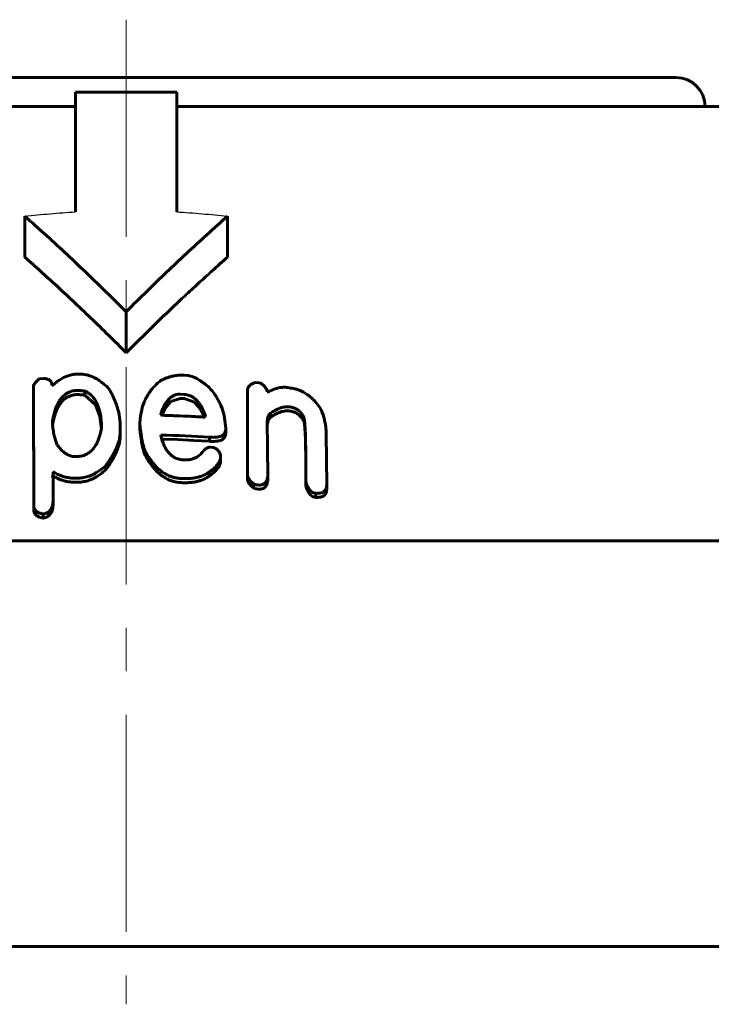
# Model space of a CAD drawing. Header units: millimetres. Extents: x -361 to 731, y -180 to 180.
# Tile 12 of 14: x 572 to 596, y 146 to 180. Entities that reach past the tile are written whole.
import ezdxf

# ---------------------------------------------------------------- set-up
doc = ezdxf.new("R2010")
doc.units = ezdxf.units.MM
for name, pattern in [('K5LT-1', [0]), ('K5LT_AXLED', [12, 7.5, -1.5, 1.5, -1.5]), ('K5LT_BASIC', [0])]:
    doc.linetypes.add(name, pattern=pattern)
doc.layers.add('Системный слой (1)', color=7, linetype='Continuous', true_color=0x6c6c6c)

# ---------------------------------------------------------------- blocks, each defined once
blk = doc.blocks.new('U48')
at = {"layer": 'Системный слой (1)', "color": 150, "linetype": 'K5LT_BASIC', "lineweight": 60, "true_color": 0x0080ff}
for p, q in [((577.217, 165.499), (576.666, 165.515)), ((577.769, 165.474), (577.217, 165.499)), ((578.32, 165.441), (577.769, 165.474))]:
    blk.add_line(p, q, dxfattribs=at)
blk = doc.blocks.new('U49')
at = {"layer": 'Системный слой (1)', "color": 150, "linetype": 'K5LT_BASIC', "lineweight": 60, "true_color": 0x0080ff}
for p, q in [((580.357, 166.199), (580.421, 166.267)), ((580.313, 166.034), (580.325, 166.118)), ((580.325, 166.118), (580.357, 166.199))]:
    blk.add_line(p, q, dxfattribs=at)
blk = doc.blocks.new('U50')
at = {"layer": 'Системный слой (1)', "color": 150, "linetype": 'K5LT_BASIC', "lineweight": 60, "true_color": 0x0080ff}
for p, q in [((574.375, 166.706), (574.009, 167.034)), ((574.532, 166.295), (574.375, 166.706)), ((574.583, 165.869), (574.532, 166.295))]:
    blk.add_line(p, q, dxfattribs=at)
blk = doc.blocks.new('U52')
at = {"layer": 'Системный слой (1)', "color": 150, "linetype": 'K5LT_BASIC', "lineweight": 60, "true_color": 0x0080ff}
for p, q in [((577.791, 166.789), (577.44, 166.917)), ((578.006, 166.546), (577.791, 166.789)), ((578.138, 166.277), (578.006, 166.546))]:
    blk.add_line(p, q, dxfattribs=at)
blk = doc.blocks.new('U61')
at = {"layer": 'Системный слой (1)', "color": 150, "linetype": 'K5LT_BASIC', "lineweight": 60, "true_color": 0x0080ff}
for p, q in [((576.977, 166.815), (576.789, 166.592)), ((577.297, 166.925), (576.977, 166.815)), ((576.789, 166.592), (576.665, 166.344))]:
    blk.add_line(p, q, dxfattribs=at)
blk = doc.blocks.new('U65')
at = {"layer": 'Системный слой (1)', "color": 150, "linetype": 'K5LT_BASIC', "lineweight": 60, "true_color": 0x0080ff}
for p, q in [((572.913, 164.197), (572.914, 164.223)), ((572.914, 164.223), (572.914, 164.25)), ((572.912, 164.17), (572.913, 164.197))]:
    blk.add_line(p, q, dxfattribs=at)

msp = doc.modelspace()

# ---------------------------------------------------------------- linework, layer by layer
at = {"layer": 'Системный слой (1)', "color": 30, "linetype": 'K5LT_AXLED', "lineweight": 18, "true_color": 0xff8000}
msp.add_line((575.435, 180), (575.435, 146), dxfattribs=at)
at = {"layer": 'Системный слой (1)', "color": 150, "linetype": 'K5LT_BASIC', "lineweight": 60, "true_color": 0x0080ff}
for p, q in [((556.435, 178), (594.435, 178)), ((573.685, 177.5), (577.185, 177.5)), ((573.685, 173.363), (573.685, 177.5)), ((577.185, 177.5), (577.185, 173.363)), ((550.497, 177), (573.685, 177)), ((577.185, 177), (600.374, 177)), ((571.935, 171.797), (571.935, 173.211)), ((578.935, 171.797), (578.935, 173.211)), ((575.435, 168.5), (575.435, 169.914)), ((577.44, 167.722), (577.549, 167.716)), ((572.232, 167.171), (572.232, 167.313)), ((572.249, 163.213), (572.232, 167.313)), ((572.447, 167.6), (572.59, 167.612)), ((572.877, 167.366), (572.897, 167.367)), ((579.9, 167.475), (580.026, 167.459)), ((572.232, 167.171), (572.249, 163.071)), ((574.009, 167.034), (574.009, 167.175)), ((577.297, 167.066), (577.44, 167.058)), ((579.63, 164.277), (579.63, 167.191)), ((580.312, 167.173), (580.312, 167.153)), ((580.312, 167.153), (580.35, 167.148)), ((577.297, 166.925), (577.44, 166.917)), ((575.196, 166.365), (575.233, 166.075)), ((576.632, 166.359), (576.649, 166.447)), ((576.649, 166.351), (576.649, 166.447)), ((578.177, 166.308), (578.16, 166.275)), ((578.825, 166.327), (578.88, 165.891)), ((580.421, 166.267), (580.421, 166.408)), ((581.554, 166.162), (581.554, 166.303)), ((572.897, 166), (572.897, 166.143)), ((575.233, 166.075), (575.233, 165.805)), ((575.912, 165.856), (575.912, 165.997)), ((580.312, 166.139), (580.329, 164.264)), ((575.233, 165.664), (575.233, 165.805)), ((576.632, 165.657), (576.632, 165.64)), ((578.32, 165.441), (578.32, 165.583)), ((578.88, 165.75), (578.88, 165.891)), ((582.345, 165.684), (582.362, 163.932)), ((573.76, 164.919), (573.688, 164.916)), ((576.056, 165.028), (576.056, 165.17)), ((578.341, 165.238), (578.429, 165.231)), ((578.699, 164.94), (578.699, 164.906)), ((578.699, 164.764), (578.699, 164.906)), ((574.729, 164.454), (574.729, 164.595)), ((572.897, 164.248), (572.914, 164.16)), ((572.914, 164.25), (572.914, 164.392)), ((578.303, 164.239), (578.303, 164.38)), ((579.63, 164.136), (579.63, 164.277)), ((580.329, 164.123), (580.329, 164.264)), ((581.642, 164.055), (581.642, 164.446)), ((572.914, 164.16), (572.914, 163.476)), ((573.832, 164.173), (573.777, 164.17)), ((573.832, 164.031), (573.777, 164.029)), ((579.845, 163.827), (579.845, 163.968)), ((579.988, 163.934), (579.971, 163.936)), ((581.642, 163.914), (581.642, 164.055)), ((582.362, 163.79), (582.362, 163.932)), ((579.988, 163.793), (579.971, 163.795)), ((581.983, 163.504), (581.983, 163.645)), ((572.914, 163.335), (572.914, 163.476)), ((572.59, 162.933), (572.573, 162.932)), ((572.573, 162.791), (572.573, 162.932)), ((572.75, 162.858), (572.75, 162.999)), ((572.59, 162.792), (572.573, 162.791)), ((535.435, 162), (615.435, 162)), ((616.435, 148), (534.435, 148))]:
    msp.add_line(p, q, dxfattribs=at)
for centre, radius, start, end in [((594.435, 177), 1, 0, 90), ((575.126, 130.521), 37.245, 80.5945, 80.9028)]:
    msp.add_arc(centre, radius, start, end, dxfattribs=at)
at = {"layer": 'Системный слой (1)', "color": 7, "linetype": 'K5LT-1'}
for points in [[(571.935, 173.211), (572.08, 173.228), (572.371, 173.259), (572.809, 173.301), (573.248, 173.336), (573.54, 173.355), (573.685, 173.363)], [(577.185, 173.363), (577.331, 173.355), (577.623, 173.336), (578.061, 173.301), (578.499, 173.259), (578.79, 173.228), (578.935, 173.211)]]:
    msp.add_open_spline(points, degree=3, dxfattribs=at)
at = {"layer": 'Системный слой (1)', "color": 150, "linetype": 'K5LT_BASIC', "lineweight": 60, "true_color": 0x0080ff}
for points, knots in [([(575.435, 169.914), (574.904, 170.446), (573.911, 171.415), (572.738, 172.5), (572.101, 173.065), (571.935, 173.211)], [0, 0, 0, 0, 2.785503, 5.164579, 6, 6, 6, 6]), ([(578.935, 173.211), (578.458, 172.792), (577.525, 171.946), (576.364, 170.835), (575.675, 170.154), (575.435, 169.914)], [0, 0, 0, 0, 2.4017, 4.74577, 6, 6, 6, 6]), ([(571.935, 171.797), (572.302, 171.475), (572.856, 170.976), (573.613, 170.272), (574.419, 169.505), (575.031, 168.904), (575.435, 168.5)], [0, 0, 0, 0, 2.151747, 3.280598, 4.526652, 7, 7, 7, 7]), ([(578.935, 171.797), (578.848, 171.719), (578.648, 171.544), (578.379, 171.302), (578.07, 171.023), (577.725, 170.707), (577.137, 170.159), (576.366, 169.421), (575.745, 168.81), (575.435, 168.5)], [0, 0, 0, 0, 0.737512, 1.675221, 2.276235, 3.354583, 4.604913, 7.2952, 10, 10, 10, 10]), ([(573.739, 167.763), (573.691, 167.76), (573.621, 167.753), (573.533, 167.735), (573.465, 167.717), (573.391, 167.692), (573.312, 167.66), (573.21, 167.609), (573.099, 167.539), (572.989, 167.453), (572.925, 167.395), (572.897, 167.367)], [0, 0, 0, 0, 1.690778, 2.462622, 3.206433, 4.172037, 5.283571, 6.377912, 8.431278, 10.364413, 12, 12, 12, 12]), ([(574.838, 167.257), (574.785, 167.313), (574.694, 167.4), (574.57, 167.498), (574.456, 167.576), (574.355, 167.632), (574.232, 167.686), (574.139, 167.717), (574.034, 167.743), (573.92, 167.761), (573.819, 167.766), (573.751, 167.763), (573.739, 167.763)], [0, 0, 0, 0, 2.687989, 4.320078, 5.270497, 7.19846, 7.973166, 9.362157, 10.13956, 11.103342, 12.664179, 13, 13, 13, 13]), ([(577.44, 167.722), (577.405, 167.724), (577.347, 167.726), (577.264, 167.723), (577.188, 167.717), (577.094, 167.704), (576.99, 167.681), (576.882, 167.648), (576.746, 167.594), (576.653, 167.545), (576.594, 167.509)], [0, 0, 0, 0, 1.251579, 2.031718, 2.976202, 3.980406, 5.432642, 6.846072, 8.221194, 11, 11, 11, 11]), ([(578.303, 167.304), (578.25, 167.349), (578.168, 167.413), (578.049, 167.498), (577.961, 167.555), (577.872, 167.607), (577.794, 167.647), (577.713, 167.68), (577.633, 167.705), (577.576, 167.714), (577.549, 167.716)], [0, 0, 0, 0, 2.814073, 4.119453, 5.71395, 6.864091, 8.045762, 8.973469, 10.074025, 11, 11, 11, 11]), ([(572.447, 167.6), (572.413, 167.576), (572.367, 167.538), (572.317, 167.488), (572.28, 167.444), (572.25, 167.396), (572.234, 167.348), (572.232, 167.322), (572.232, 167.313)], [0, 0, 0, 0, 2.763031, 3.942816, 5.011791, 6.831091, 8.223491, 9, 9, 9, 9]), ([(572.877, 167.366), (572.877, 167.397), (572.871, 167.436), (572.853, 167.476), (572.843, 167.494), (572.828, 167.515), (572.804, 167.538), (572.771, 167.562), (572.731, 167.581), (572.672, 167.601), (572.623, 167.609), (572.59, 167.612)], [0, 0, 0, 0, 3.166019, 3.76531, 4.307328, 5.112398, 6.110828, 7.270967, 8.489876, 9.607573, 12, 12, 12, 12]), ([(576.594, 167.509), (576.512, 167.442), (576.386, 167.321), (576.239, 167.134), (576.142, 166.976), (576.045, 166.775), (575.95, 166.485), (575.915, 166.205), (575.912, 166.026), (575.912, 165.997)], [0, 0, 0, 0, 1.652054, 2.786236, 3.970853, 4.833424, 6.712916, 9.463775, 10, 10, 10, 10]), ([(578.825, 166.327), (578.797, 166.438), (578.743, 166.6), (578.648, 166.804), (578.573, 166.939), (578.466, 167.106), (578.373, 167.225), (578.303, 167.304)], [0, 0, 0, 0, 2.594918, 3.813, 4.911823, 5.883665, 8, 8, 8, 8]), ([(579.9, 167.475), (579.869, 167.466), (579.821, 167.448), (579.759, 167.415), (579.712, 167.381), (579.677, 167.342), (579.654, 167.304), (579.635, 167.255), (579.63, 167.217), (579.63, 167.191)], [0, 0, 0, 0, 1.898786, 3.176523, 4.536252, 5.880962, 6.982352, 7.873221, 10, 10, 10, 10]), ([(580.312, 167.173), (580.306, 167.187), (580.291, 167.217), (580.266, 167.265), (580.235, 167.313), (580.204, 167.353), (580.174, 167.384), (580.146, 167.408), (580.115, 167.429), (580.084, 167.444), (580.054, 167.454), (580.035, 167.457), (580.026, 167.459)], [0, 0, 0, 0, 1.538204, 3.509798, 5.459812, 7.178476, 8.348925, 9.424773, 10.493132, 11.506831, 12.281727, 13, 13, 13, 13]), ([(581.015, 167.297), (580.965, 167.305), (580.874, 167.31), (580.756, 167.297), (580.675, 167.279), (580.584, 167.253), (580.478, 167.213), (580.391, 167.17), (580.35, 167.148)], [0, 0, 0, 0, 1.797894, 3.292066, 4.441356, 4.95257, 7.007475, 9, 9, 9, 9]), ([(572.897, 166.143), (572.908, 166.214), (572.929, 166.327), (572.968, 166.477), (573.006, 166.589), (573.044, 166.683), (573.088, 166.771), (573.131, 166.843), (573.173, 166.901), (573.223, 166.962), (573.275, 167.014), (573.338, 167.063), (573.378, 167.09), (573.435, 167.123), (573.506, 167.154), (573.587, 167.178), (573.665, 167.192), (573.713, 167.196), (573.739, 167.197)], [0, 0, 0, 0, 3.191603, 4.972326, 6.659356, 8.183198, 9.245968, 10.736105, 11.54399, 12.066954, 13.800416, 14.296274, 14.918984, 15.504248, 16.509079, 17.505398, 18.179126, 19, 19, 19, 19]), ([(572.897, 166.001), (572.908, 166.073), (572.929, 166.185), (572.968, 166.336), (573.006, 166.447), (573.044, 166.541), (573.088, 166.63), (573.131, 166.701), (573.173, 166.759), (573.223, 166.821), (573.275, 166.873), (573.338, 166.922), (573.378, 166.949), (573.435, 166.981), (573.506, 167.013), (573.587, 167.036), (573.665, 167.05), (573.713, 167.055), (573.739, 167.056)], [0, 0, 0, 0, 3.191603, 4.972326, 6.659356, 8.183198, 9.245968, 10.736105, 11.54399, 12.066954, 13.800416, 14.296274, 14.918984, 15.504248, 16.509079, 17.505398, 18.179126, 19, 19, 19, 19]), ([(574.009, 167.175), (573.987, 167.178), (573.948, 167.182), (573.891, 167.188), (573.844, 167.193), (573.804, 167.196), (573.775, 167.197), (573.755, 167.198), (573.744, 167.198), (573.739, 167.197)], [0, 0, 0, 0, 2.512746, 4.31796, 6.316921, 7.775851, 8.785342, 9.49352, 10, 10, 10, 10]), ([(574.009, 167.034), (573.987, 167.037), (573.948, 167.041), (573.891, 167.047), (573.844, 167.051), (573.804, 167.054), (573.775, 167.056), (573.755, 167.056), (573.744, 167.056), (573.739, 167.056)], [0, 0, 0, 0, 2.512746, 4.31796, 6.316921, 7.775851, 8.785342, 9.49352, 10, 10, 10, 10]), ([(574.585, 165.881), (574.585, 165.963), (574.581, 166.093), (574.563, 166.269), (574.541, 166.405), (574.513, 166.519), (574.48, 166.625), (574.443, 166.722), (574.397, 166.813), (574.335, 166.911), (574.273, 166.988), (574.191, 167.064), (574.116, 167.121), (574.046, 167.158), (574.009, 167.175)], [0, 0, 0, 0, 2.624666, 4.130215, 5.590446, 6.967239, 7.832652, 9.060281, 10.162212, 10.930306, 12.503607, 13.010403, 13.986996, 15, 15, 15, 15]), ([(575.196, 166.365), (575.178, 166.439), (575.149, 166.545), (575.105, 166.685), (575.068, 166.789), (575.026, 166.895), (574.975, 167.012), (574.914, 167.132), (574.864, 167.217), (574.838, 167.257)], [0, 0, 0, 0, 2.447631, 3.454655, 4.616609, 5.896677, 7.024027, 8.558937, 10, 10, 10, 10]), ([(577.297, 167.066), (577.281, 167.067), (577.258, 167.067), (577.223, 167.065), (577.189, 167.06), (577.149, 167.05), (577.107, 167.036), (577.066, 167.017), (577.023, 166.991), (576.978, 166.959), (576.931, 166.917), (576.885, 166.868), (576.841, 166.813), (576.796, 166.746), (576.744, 166.658), (576.693, 166.555), (576.662, 166.48), (576.649, 166.447)], [0, 0, 0, 0, 0.71624, 1.083961, 1.621511, 2.292582, 3.021465, 3.772067, 4.607585, 5.612885, 6.776045, 8.070721, 9.477831, 10.923969, 12.939811, 15.737414, 18, 18, 18, 18]), ([(578.177, 166.308), (578.158, 166.367), (578.123, 166.462), (578.064, 166.588), (578.013, 166.677), (577.967, 166.746), (577.926, 166.8), (577.874, 166.859), (577.815, 166.913), (577.754, 166.957), (577.707, 166.985), (577.662, 167.007), (577.605, 167.029), (577.532, 167.049), (577.472, 167.057), (577.44, 167.058)], [0, 0, 0, 0, 3.002362, 4.858217, 6.578313, 7.740329, 8.616644, 9.576525, 11.147917, 11.957211, 12.599347, 13.260372, 13.863115, 14.875738, 16, 16, 16, 16]), ([(582.13, 166.609), (582.079, 166.677), (582, 166.773), (581.88, 166.898), (581.792, 166.978), (581.707, 167.045), (581.633, 167.097), (581.556, 167.143), (581.461, 167.192), (581.346, 167.236), (581.258, 167.257), (581.213, 167.265)], [0, 0, 0, 0, 2.960033, 4.16016, 5.696388, 6.764065, 7.573178, 8.458309, 9.45452, 10.706472, 12, 12, 12, 12]), ([(580.421, 166.408), (580.468, 166.441), (580.546, 166.492), (580.654, 166.548), (580.724, 166.578), (580.786, 166.599), (580.853, 166.618), (580.934, 166.632), (581.019, 166.636), (581.074, 166.631), (581.103, 166.626)], [0, 0, 0, 0, 2.853611, 4.503882, 5.722752, 6.341165, 7.479859, 8.742938, 9.818625, 11, 11, 11, 11]), ([(581.103, 166.626), (581.127, 166.623), (581.165, 166.615), (581.215, 166.6), (581.258, 166.584), (581.307, 166.561), (581.367, 166.525), (581.429, 166.474), (581.48, 166.418), (581.521, 166.361), (581.543, 166.324), (581.554, 166.303)], [0, 0, 0, 0, 1.354483, 2.159293, 2.937334, 3.932436, 5.319582, 7.124477, 8.922473, 10.329576, 12, 12, 12, 12]), ([(582.345, 165.684), (582.345, 165.774), (582.336, 165.917), (582.303, 166.113), (582.249, 166.332), (582.185, 166.497), (582.13, 166.609)], [0, 0, 0, 0, 2.057599, 3.237444, 4.414988, 7, 7, 7, 7]), ([(576.632, 166.359), (576.638, 166.356), (576.648, 166.351), (576.661, 166.346), (576.673, 166.342), (576.681, 166.34), (576.686, 166.34)], [0, 0, 0, 0, 2.590913, 3.985375, 5.279698, 7, 7, 7, 7]), ([(576.686, 166.34), (576.741, 166.338), (576.845, 166.335), (577.013, 166.329), (577.271, 166.32), (577.658, 166.303), (577.981, 166.286), (578.16, 166.275)], [0, 0, 0, 0, 0.885205, 1.687785, 2.734791, 5.087884, 8, 8, 8, 8]), ([(580.312, 166.139), (580.312, 166.167), (580.315, 166.213), (580.328, 166.275), (580.353, 166.341), (580.387, 166.385), (580.421, 166.408)], [0, 0, 0, 0, 1.995123, 3.281781, 4.513032, 7, 7, 7, 7]), ([(580.421, 166.267), (580.468, 166.3), (580.546, 166.351), (580.654, 166.407), (580.724, 166.436), (580.786, 166.458), (580.853, 166.477), (580.934, 166.49), (581.019, 166.494), (581.074, 166.49), (581.103, 166.485)], [0, 0, 0, 0, 2.853611, 4.503882, 5.722752, 6.341165, 7.479859, 8.742938, 9.818625, 11, 11, 11, 11]), ([(581.103, 166.485), (581.127, 166.481), (581.165, 166.473), (581.215, 166.458), (581.258, 166.443), (581.307, 166.42), (581.367, 166.383), (581.429, 166.333), (581.48, 166.277), (581.521, 166.22), (581.543, 166.182), (581.554, 166.162)], [0, 0, 0, 0, 1.354483, 2.159293, 2.937334, 3.932436, 5.319582, 7.124477, 8.922473, 10.329576, 12, 12, 12, 12]), ([(581.554, 166.303), (581.555, 166.303), (581.557, 166.302), (581.56, 166.3), (581.561, 166.298), (581.563, 166.296), (581.566, 166.291), (581.57, 166.284), (581.575, 166.271), (581.58, 166.252), (581.586, 166.225), (581.591, 166.193), (581.597, 166.147), (581.604, 166.087), (581.61, 166.008), (581.617, 165.904), (581.624, 165.752), (581.631, 165.547), (581.636, 165.31), (581.639, 165.081), (581.642, 164.795), (581.642, 164.587), (581.642, 164.446)], [0, 0, 0, 0, 0.041405, 0.059023, 0.082527, 0.115643, 0.166503, 0.252017, 0.405228, 0.645051, 0.969161, 1.370612, 1.854734, 2.633106, 3.612035, 4.757665, 6.500102, 9.226654, 12.375168, 15.28587, 17.74582, 23, 23, 23, 23]), ([(572.897, 166), (572.903, 165.927), (572.915, 165.821), (572.939, 165.687), (572.958, 165.601), (572.978, 165.523), (573.008, 165.426), (573.036, 165.356), (573.057, 165.31)], [0, 0, 0, 0, 2.806796, 4.072363, 5.168119, 6.185917, 7.124989, 9, 9, 9, 9]), ([(575.912, 165.997), (575.919, 165.92), (575.934, 165.795), (575.977, 165.519), (576.019, 165.321), (576.056, 165.17)], [0, 0, 0, 0, 1.682059, 2.689378, 6, 6, 6, 6]), ([(581.554, 166.162), (581.555, 166.161), (581.557, 166.16), (581.56, 166.159), (581.561, 166.157), (581.563, 166.154), (581.566, 166.15), (581.57, 166.142), (581.575, 166.129), (581.58, 166.11), (581.586, 166.084), (581.591, 166.051), (581.597, 166.006), (581.604, 165.945), (581.61, 165.867), (581.617, 165.762), (581.624, 165.611), (581.631, 165.405), (581.636, 165.169), (581.639, 164.939), (581.642, 164.653), (581.642, 164.446), (581.642, 164.304)], [0, 0, 0, 0, 0.041405, 0.059023, 0.082527, 0.115643, 0.166503, 0.252017, 0.405228, 0.645051, 0.969161, 1.370612, 1.854734, 2.633106, 3.612035, 4.757665, 6.500102, 9.226654, 12.375168, 15.28587, 17.74582, 23, 23, 23, 23]), ([(573.76, 164.919), (573.8, 164.921), (573.872, 164.929), (573.957, 164.951), (574.012, 164.971), (574.053, 164.989), (574.098, 165.012), (574.152, 165.046), (574.207, 165.089), (574.261, 165.14), (574.311, 165.198), (574.355, 165.259), (574.401, 165.334), (574.45, 165.428), (574.499, 165.551), (574.547, 165.704), (574.573, 165.817), (574.585, 165.881)], [0, 0, 0, 0, 1.267579, 2.281051, 2.818295, 3.206122, 3.803932, 4.565627, 5.433718, 6.370387, 7.386995, 8.458328, 9.370876, 11.019039, 12.9232, 15.067454, 18, 18, 18, 18]), ([(574.729, 164.595), (574.81, 164.704), (574.922, 164.87), (575.05, 165.103), (575.132, 165.288), (575.191, 165.471), (575.226, 165.643), (575.233, 165.751), (575.233, 165.805)], [0, 0, 0, 0, 2.602905, 3.872901, 5.304934, 6.703508, 7.852297, 9, 9, 9, 9]), ([(574.729, 164.454), (574.81, 164.563), (574.922, 164.728), (575.05, 164.962), (575.132, 165.146), (575.191, 165.329), (575.226, 165.502), (575.233, 165.61), (575.233, 165.664)], [0, 0, 0, 0, 2.602905, 3.872901, 5.304934, 6.703508, 7.852297, 9, 9, 9, 9]), ([(575.912, 165.856), (575.919, 165.778), (575.934, 165.654), (575.977, 165.378), (576.019, 165.18), (576.056, 165.028)], [0, 0, 0, 0, 1.682059, 2.689378, 6, 6, 6, 6]), ([(576.632, 165.64), (576.646, 165.58), (576.672, 165.487), (576.718, 165.362), (576.759, 165.27), (576.8, 165.193), (576.846, 165.121), (576.891, 165.062), (576.937, 165.012), (576.989, 164.962), (577.045, 164.919), (577.117, 164.877), (577.18, 164.847), (577.264, 164.82), (577.345, 164.804), (577.4, 164.799), (577.423, 164.798)], [0, 0, 0, 0, 2.88206, 4.488498, 6.014338, 7.398283, 8.366384, 9.727225, 10.527572, 11.124514, 12.650289, 13.21123, 14.206572, 15.156437, 16.225426, 17, 17, 17, 17]), ([(578.32, 165.583), (578.374, 165.579), (578.466, 165.575), (578.561, 165.584), (578.609, 165.592), (578.636, 165.598), (578.673, 165.608), (578.717, 165.624), (578.762, 165.648), (578.8, 165.678), (578.827, 165.71), (578.853, 165.75), (578.875, 165.81), (578.88, 165.861), (578.88, 165.891)], [0, 0, 0, 0, 2.906104, 4.774367, 5.093595, 5.587169, 6.296414, 7.244994, 8.285155, 9.347949, 10.330734, 11.152742, 12.745573, 15, 15, 15, 15]), ([(578.32, 165.441), (578.374, 165.437), (578.466, 165.434), (578.561, 165.442), (578.609, 165.451), (578.636, 165.456), (578.673, 165.466), (578.717, 165.483), (578.762, 165.507), (578.8, 165.536), (578.827, 165.568), (578.853, 165.609), (578.875, 165.668), (578.88, 165.72), (578.88, 165.75)], [0, 0, 0, 0, 2.906104, 4.774367, 5.093595, 5.587169, 6.296414, 7.244994, 8.285155, 9.347949, 10.330734, 11.152742, 12.745573, 15, 15, 15, 15]), ([(573.057, 165.31), (573.089, 165.266), (573.142, 165.2), (573.223, 165.117), (573.277, 165.07), (573.322, 165.035), (573.361, 165.008), (573.415, 164.977), (573.469, 164.952), (573.529, 164.933), (573.587, 164.919), (573.645, 164.915), (573.68, 164.915), (573.688, 164.916)], [0, 0, 0, 0, 3.331425, 5.078353, 6.741631, 7.39557, 8.260421, 9.292326, 10.739849, 11.290675, 12.378185, 13.625948, 14, 14, 14, 14]), ([(576.056, 165.17), (576.099, 165.085), (576.162, 164.972), (576.268, 164.812), (576.352, 164.699), (576.441, 164.597), (576.509, 164.529), (576.574, 164.468), (576.641, 164.413), (576.753, 164.334), (576.855, 164.276), (576.963, 164.232), (577.032, 164.207), (577.137, 164.178), (577.244, 164.161), (577.314, 164.157), (577.331, 164.156)], [0, 0, 0, 0, 3.264913, 4.301952, 6.295987, 7.813298, 8.553175, 9.269068, 10.517882, 11.121868, 13.260757, 13.748694, 14.250412, 15.212712, 16.577945, 17, 17, 17, 17]), ([(576.056, 165.028), (576.099, 164.943), (576.162, 164.831), (576.268, 164.671), (576.352, 164.557), (576.441, 164.456), (576.509, 164.387), (576.574, 164.327), (576.641, 164.272), (576.753, 164.192), (576.855, 164.135), (576.963, 164.091), (577.032, 164.066), (577.137, 164.037), (577.244, 164.02), (577.314, 164.015), (577.331, 164.014)], [0, 0, 0, 0, 3.264913, 4.301952, 6.295987, 7.813298, 8.553175, 9.269068, 10.517882, 11.121868, 13.260757, 13.748694, 14.250412, 15.212712, 16.577945, 17, 17, 17, 17]), ([(578.088, 165.097), (578.062, 165.06), (578.016, 165.005), (577.942, 164.94), (577.883, 164.899), (577.824, 164.867), (577.765, 164.842), (577.703, 164.823), (577.635, 164.808), (577.542, 164.796), (577.47, 164.796), (577.423, 164.798)], [0, 0, 0, 0, 2.508555, 3.866338, 5.084946, 6.065191, 7.04458, 8.013111, 8.971042, 10.040945, 12, 12, 12, 12]), ([(578.341, 165.238), (578.331, 165.239), (578.318, 165.238), (578.3, 165.235), (578.283, 165.23), (578.259, 165.221), (578.229, 165.206), (578.199, 165.187), (578.171, 165.167), (578.133, 165.138), (578.107, 165.114), (578.088, 165.097)], [0, 0, 0, 0, 1.02211, 1.379984, 1.985369, 3.013678, 4.351407, 5.893093, 7.419454, 8.671525, 12, 12, 12, 12]), ([(578.303, 164.38), (578.354, 164.417), (578.436, 164.48), (578.526, 164.565), (578.576, 164.622), (578.608, 164.662), (578.633, 164.7), (578.666, 164.757), (578.692, 164.826), (578.699, 164.882), (578.699, 164.906)], [0, 0, 0, 0, 2.792614, 4.650119, 5.785044, 6.401832, 7.178962, 8.029002, 9.735831, 11, 11, 11, 11]), ([(578.699, 164.94), (578.695, 164.961), (578.687, 164.992), (578.67, 165.036), (578.65, 165.074), (578.621, 165.116), (578.583, 165.154), (578.544, 165.182), (578.508, 165.202), (578.471, 165.218), (578.445, 165.227), (578.429, 165.231)], [0, 0, 0, 0, 2.116859, 3.151405, 4.504638, 6.138743, 7.736065, 8.963192, 9.989886, 10.858108, 12, 12, 12, 12]), ([(573.832, 164.173), (573.898, 164.175), (574.021, 164.193), (574.154, 164.235), (574.252, 164.276), (574.328, 164.312), (574.435, 164.372), (574.573, 164.465), (574.673, 164.546), (574.729, 164.595)], [0, 0, 0, 0, 1.781104, 3.416835, 3.90908, 4.847495, 5.893102, 7.578075, 10, 10, 10, 10]), ([(578.303, 164.239), (578.354, 164.275), (578.436, 164.339), (578.526, 164.424), (578.576, 164.48), (578.608, 164.521), (578.633, 164.558), (578.666, 164.616), (578.692, 164.685), (578.699, 164.74), (578.699, 164.764)], [0, 0, 0, 0, 2.792614, 4.650119, 5.785044, 6.401832, 7.178962, 8.029002, 9.735831, 11, 11, 11, 11]), ([(572.897, 164.248), (572.898, 164.248), (572.899, 164.248), (572.9, 164.249), (572.901, 164.25), (572.902, 164.252), (572.904, 164.255), (572.906, 164.26), (572.908, 164.269), (572.91, 164.282), (572.912, 164.3), (572.913, 164.32), (572.914, 164.351), (572.914, 164.375), (572.914, 164.392)], [0, 0, 0, 0, 0.188817, 0.323951, 0.431236, 0.593904, 0.853948, 1.312042, 2.149654, 3.626913, 5.527028, 7.638768, 9.869349, 15, 15, 15, 15]), ([(572.914, 164.392), (572.957, 164.362), (573.031, 164.318), (573.129, 164.273), (573.223, 164.237), (573.328, 164.206), (573.448, 164.184), (573.595, 164.168), (573.702, 164.167), (573.777, 164.17)], [0, 0, 0, 0, 1.939633, 3.083508, 3.732707, 5.310357, 6.694048, 7.636489, 10, 10, 10, 10]), ([(572.914, 164.25), (572.957, 164.22), (573.031, 164.176), (573.129, 164.131), (573.223, 164.096), (573.328, 164.065), (573.448, 164.043), (573.595, 164.027), (573.702, 164.026), (573.777, 164.029)], [0, 0, 0, 0, 1.939633, 3.083508, 3.732707, 5.310357, 6.694048, 7.636489, 10, 10, 10, 10]), ([(573.832, 164.031), (573.898, 164.034), (574.021, 164.052), (574.154, 164.094), (574.252, 164.134), (574.328, 164.171), (574.435, 164.231), (574.573, 164.323), (574.673, 164.405), (574.729, 164.454)], [0, 0, 0, 0, 1.781104, 3.416835, 3.90908, 4.847495, 5.893102, 7.578075, 10, 10, 10, 10]), ([(577.331, 164.156), (577.401, 164.152), (577.505, 164.151), (577.648, 164.158), (577.762, 164.171), (577.881, 164.192), (577.985, 164.22), (578.074, 164.252), (578.145, 164.283), (578.223, 164.324), (578.273, 164.358), (578.303, 164.38)], [0, 0, 0, 0, 2.347762, 3.46903, 4.848739, 6.231885, 7.618796, 8.655743, 9.630321, 10.481718, 12, 12, 12, 12]), ([(577.331, 164.014), (577.401, 164.011), (577.505, 164.009), (577.648, 164.017), (577.762, 164.029), (577.881, 164.051), (577.985, 164.079), (578.074, 164.11), (578.145, 164.142), (578.223, 164.183), (578.273, 164.216), (578.303, 164.239)], [0, 0, 0, 0, 2.347762, 3.46903, 4.848739, 6.231885, 7.618796, 8.655743, 9.630321, 10.481718, 12, 12, 12, 12]), ([(579.63, 164.277), (579.63, 164.259), (579.634, 164.229), (579.648, 164.189), (579.664, 164.156), (579.69, 164.114), (579.74, 164.055), (579.798, 164.004), (579.837, 163.974), (579.845, 163.968)], [0, 0, 0, 0, 1.564359, 2.638627, 3.506303, 4.548089, 6.519936, 9.337585, 10, 10, 10, 10]), ([(579.988, 163.934), (580.013, 163.931), (580.048, 163.93), (580.088, 163.933), (580.114, 163.938), (580.142, 163.945), (580.174, 163.958), (580.207, 163.978), (580.237, 164.005), (580.262, 164.036), (580.285, 164.076), (580.305, 164.126), (580.321, 164.192), (580.327, 164.239), (580.329, 164.264)], [0, 0, 0, 0, 1.654944, 2.254346, 2.733703, 3.436882, 4.290059, 5.278575, 6.401537, 7.59791, 8.74822, 10.506877, 12.651845, 15, 15, 15, 15]), ([(579.63, 164.136), (579.63, 164.118), (579.634, 164.087), (579.648, 164.048), (579.664, 164.015), (579.69, 163.973), (579.74, 163.913), (579.798, 163.863), (579.837, 163.832), (579.845, 163.827)], [0, 0, 0, 0, 1.564359, 2.638627, 3.506303, 4.548089, 6.519936, 9.337585, 10, 10, 10, 10]), ([(579.845, 163.968), (579.851, 163.964), (579.863, 163.959), (579.883, 163.952), (579.905, 163.947), (579.935, 163.941), (579.957, 163.938), (579.971, 163.936)], [0, 0, 0, 0, 1.367009, 2.457558, 3.993434, 5.488931, 8, 8, 8, 8]), ([(579.988, 163.793), (580.013, 163.79), (580.048, 163.788), (580.088, 163.792), (580.114, 163.796), (580.142, 163.804), (580.174, 163.817), (580.207, 163.837), (580.237, 163.863), (580.262, 163.895), (580.285, 163.934), (580.305, 163.985), (580.321, 164.05), (580.327, 164.098), (580.329, 164.123)], [0, 0, 0, 0, 1.654944, 2.254346, 2.733703, 3.436882, 4.290059, 5.278575, 6.401537, 7.59791, 8.74822, 10.506877, 12.651845, 15, 15, 15, 15]), ([(581.642, 164.055), (581.652, 164.016), (581.67, 163.953), (581.703, 163.877), (581.732, 163.824), (581.759, 163.783), (581.797, 163.74), (581.836, 163.706), (581.878, 163.681), (581.913, 163.664), (581.948, 163.653), (581.973, 163.647), (581.983, 163.645)], [0, 0, 0, 0, 3.209461, 5.076039, 6.199775, 7.597262, 8.554716, 10.1208, 10.885715, 11.538936, 12.404972, 13, 13, 13, 13]), ([(581.642, 163.914), (581.652, 163.874), (581.67, 163.811), (581.703, 163.735), (581.732, 163.683), (581.759, 163.642), (581.797, 163.598), (581.836, 163.565), (581.878, 163.539), (581.913, 163.523), (581.948, 163.511), (581.973, 163.506), (581.983, 163.504)], [0, 0, 0, 0, 3.209461, 5.076039, 6.199775, 7.597262, 8.554716, 10.1208, 10.885715, 11.538936, 12.404972, 13, 13, 13, 13]), ([(581.983, 163.645), (582.032, 163.643), (582.093, 163.645), (582.157, 163.658), (582.189, 163.667), (582.223, 163.68), (582.26, 163.701), (582.291, 163.727), (582.314, 163.754), (582.338, 163.793), (582.358, 163.851), (582.362, 163.903), (582.362, 163.932)], [0, 0, 0, 0, 2.88667, 3.491287, 4.082529, 4.947234, 5.93797, 6.96581, 7.914904, 8.729672, 10.622346, 13, 13, 13, 13]), ([(579.845, 163.827), (579.851, 163.823), (579.863, 163.818), (579.883, 163.811), (579.905, 163.805), (579.935, 163.8), (579.957, 163.796), (579.971, 163.795)], [0, 0, 0, 0, 1.367009, 2.457559, 3.993435, 5.488932, 8, 8, 8, 8]), ([(581.983, 163.504), (582.032, 163.502), (582.093, 163.504), (582.157, 163.517), (582.189, 163.525), (582.223, 163.539), (582.26, 163.559), (582.291, 163.585), (582.314, 163.613), (582.338, 163.652), (582.358, 163.71), (582.362, 163.762), (582.362, 163.79)], [0, 0, 0, 0, 2.88667, 3.491287, 4.082529, 4.947234, 5.93797, 6.96581, 7.914904, 8.729672, 10.622346, 13, 13, 13, 13]), ([(572.249, 163.213), (572.249, 163.186), (572.254, 163.142), (572.276, 163.091), (572.3, 163.056), (572.328, 163.027), (572.368, 162.998), (572.417, 162.973), (572.485, 162.949), (572.538, 162.937), (572.573, 162.932)], [0, 0, 0, 0, 2.197039, 3.611412, 4.368625, 5.376753, 6.546526, 7.778856, 8.924314, 11, 11, 11, 11]), ([(572.75, 162.999), (572.771, 163.013), (572.807, 163.048), (572.843, 163.103), (572.869, 163.161), (572.887, 163.219), (572.902, 163.29), (572.912, 163.377), (572.914, 163.442), (572.914, 163.476)], [0, 0, 0, 0, 1.183914, 2.534912, 3.596627, 4.793439, 6.077725, 7.927733, 10, 10, 10, 10]), ([(572.75, 162.858), (572.771, 162.872), (572.807, 162.906), (572.843, 162.962), (572.869, 163.02), (572.887, 163.078), (572.902, 163.149), (572.912, 163.236), (572.914, 163.301), (572.914, 163.335)], [0, 0, 0, 0, 1.183914, 2.534912, 3.596627, 4.793439, 6.077725, 7.927733, 10, 10, 10, 10]), ([(572.249, 163.071), (572.249, 163.045), (572.254, 163), (572.276, 162.949), (572.3, 162.915), (572.328, 162.886), (572.368, 162.856), (572.417, 162.832), (572.485, 162.807), (572.538, 162.796), (572.573, 162.791)], [0, 0, 0, 0, 2.197039, 3.611412, 4.368625, 5.376753, 6.546526, 7.778856, 8.924314, 11, 11, 11, 11]), ([(572.59, 162.933), (572.595, 162.934), (572.605, 162.935), (572.623, 162.94), (572.642, 162.947), (572.665, 162.956), (572.702, 162.973), (572.731, 162.989), (572.75, 162.999)], [0, 0, 0, 0, 0.659941, 1.593255, 2.707914, 3.739806, 5.480555, 9, 9, 9, 9]), ([(572.59, 162.792), (572.595, 162.792), (572.605, 162.794), (572.623, 162.799), (572.642, 162.805), (572.665, 162.815), (572.702, 162.832), (572.731, 162.847), (572.75, 162.858)], [0, 0, 0, 0, 0.659941, 1.593255, 2.707914, 3.739806, 5.480555, 9, 9, 9, 9])]:
    msp.add_open_spline(points, degree=3, knots=knots, dxfattribs=at)
msp.add_open_spline([(578.32, 165.583), (577.758, 165.62), (577.195, 165.645), (576.632, 165.657)], degree=3, dxfattribs=at)

# ---------------------------------------------------------------- block references
at = {"layer": 'Системный слой (1)'}
for name in ['U50', 'U61', 'U52', 'U49', 'U48', 'U65']:
    msp.add_blockref(name, (0, 0), dxfattribs=at)

doc.saveas('drawing.dxf')
